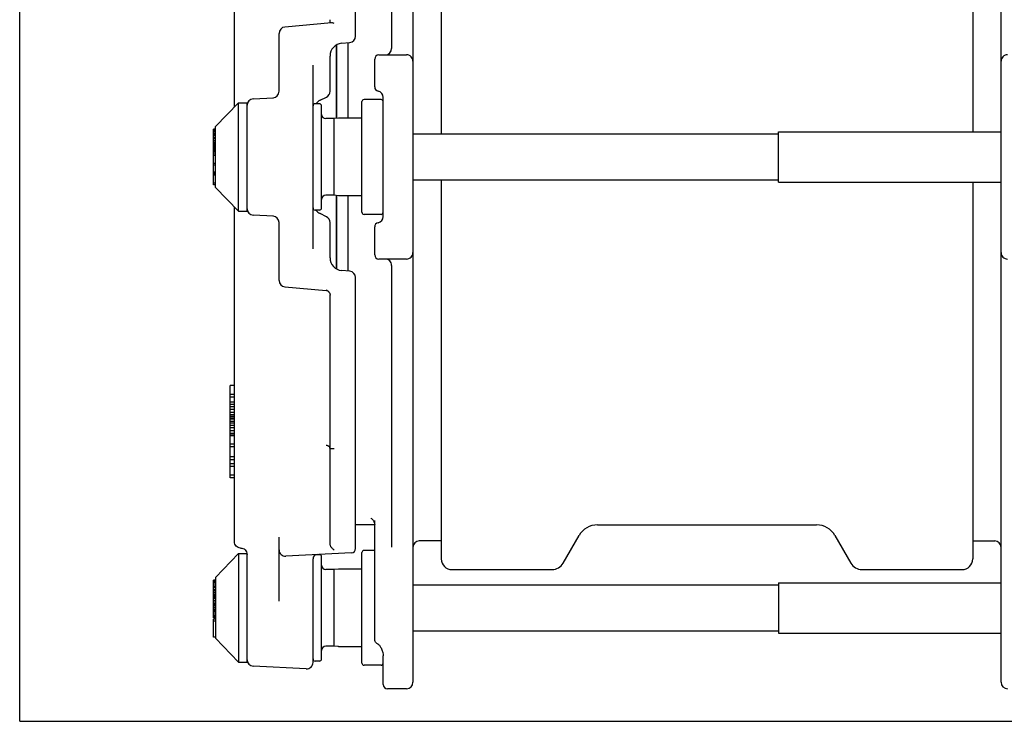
# Model space of a CAD drawing. Header units: inches. Extents: x 0 to 22, y 0 to 17.
# Tile 1 of 8: x 0 to 7.3, y 0 to 5.2. Entities that reach past the tile are written whole.
import ezdxf

# ---------------------------------------------------------------- set-up
doc = ezdxf.new("R2010")
doc.units = ezdxf.units.IN
doc.header["$LTSCALE"] = 1.21
doc.header["$MEASUREMENT"] = 0
doc.layers.get('0').update_dxf_attribs({"linetype": 'CONTINUOUS'})

msp = doc.modelspace()

# ---------------------------------------------------------------- linework, layer by layer
at = {"color": 7, "linetype": 'CONTINUOUS'}
for p, q in [((0, 0), (0, 17)), ((0, 0), (0, 17)), ((2.9131, 8.0683), (2.9131, 0.2887)), ((7.2705, 0.2887), (7.2705, 8.0683)), ((3.1233, 7.1546), (3.1233, 4.3486)), ((7.0603, 7.1546), (7.0603, 4.3648)), ((2.4879, 5.0722), (2.4879, 7.0777)), ((1.5903, 4.5474), (1.5903, 7.0268)), ((2.7557, 4.9816), (2.7557, 7.0683)), ((2.309, 5.1707), (1.9641, 5.1405)), ((1.921, 4.6643), (1.921, 5.0935)), ((2.3462, 5.0073), (2.3462, 4.4639)), ((2.348, 4.4641), (2.348, 5.0082)), ((2.3852, 5.0199), (2.4448, 5.0251)), ((2.4327, 4.4659), (2.4327, 5.0241)), ((2.299, 4.6644), (2.299, 4.9258)), ((2.6297, 4.6966), (2.6297, 4.9029)), ((2.6612, 4.9344), (2.8659, 4.9344)), ((2.173, 3.4986), (2.173, 4.8584)), ((1.7296, 4.6094), (1.8795, 4.6173)), ((2.2252, 4.5983), (2.2728, 4.6221)), ((2.6769, 4.6037), (2.5509, 4.6037)), ((2.6927, 3.7375), (2.6927, 4.6194)), ((1.4517, 4.4037), (1.6218, 4.5801)), ((1.6218, 3.7769), (1.6218, 4.5801)), ((1.6218, 4.5801), (1.6848, 4.5801)), ((1.6848, 3.7769), (1.6848, 4.5801)), ((2.2202, 4.5722), (2.1887, 4.5722)), ((2.236, 3.8005), (2.236, 4.5564)), ((2.5352, 3.7691), (2.5352, 4.5879)), ((2.3305, 4.462), (2.2675, 4.462)), ((2.361, 4.4658), (2.3305, 4.462)), ((2.3305, 3.895), (2.3305, 4.462)), ((2.3629, 4.4659), (2.361, 4.4658)), ((2.5352, 4.4659), (2.3629, 4.4659)), ((1.436, 3.9723), (1.436, 4.3847)), ((1.4517, 4.3847), (1.436, 4.3847)), ((1.4517, 4.3844), (1.436, 4.3844)), ((1.4517, 4.3785), (1.436, 4.3785)), ((1.4517, 3.9533), (1.4517, 4.4037)), ((1.4517, 4.3727), (1.436, 4.3727)), ((1.4517, 4.3614), (1.436, 4.3614)), ((1.4517, 4.3501), (1.436, 4.3501)), ((1.4517, 4.3479), (1.436, 4.3479)), ((1.4517, 4.3419), (1.436, 4.3419)), ((1.4517, 4.3362), (1.436, 4.3362)), ((1.4517, 4.3229), (1.436, 4.3229)), ((1.4517, 4.3117), (1.436, 4.3117)), ((2.9131, 4.3486), (5.6218, 4.3486)), ((5.6218, 3.9921), (5.6218, 4.3648)), ((5.6218, 4.3648), (7.2705, 4.3648)), ((1.4517, 4.2968), (1.436, 4.2968)), ((1.4517, 4.2857), (1.436, 4.2857)), ((1.4517, 4.2747), (1.436, 4.2747)), ((1.4517, 4.2674), (1.436, 4.2674)), ((1.4517, 4.264), (1.436, 4.264)), ((1.4517, 4.257), (1.436, 4.257)), ((1.4517, 4.2457), (1.436, 4.2457)), ((1.4517, 4.2435), (1.436, 4.2435)), ((1.4517, 4.2421), (1.436, 4.2421)), ((1.4517, 4.2325), (1.436, 4.2325)), ((1.4517, 4.2234), (1.436, 4.2234)), ((1.4517, 4.2185), (1.436, 4.2185)), ((1.4517, 4.2072), (1.436, 4.2072)), ((1.4517, 4.1923), (1.436, 4.1923)), ((1.4517, 4.1884), (1.436, 4.1884)), ((1.4517, 4.129), (1.436, 4.129)), ((1.4517, 4.1179), (1.436, 4.1179)), ((1.4517, 4.0659), (1.436, 4.0659)), ((1.4517, 4.0548), (1.436, 4.0548)), ((1.4517, 4.0525), (1.436, 4.0525)), ((1.4517, 4.043), (1.436, 4.043)), ((1.4517, 3.9843), (1.436, 3.9843)), ((1.4517, 3.9731), (1.436, 3.9731)), ((1.4517, 3.9723), (1.436, 3.9723)), ((1.4517, 3.9533), (1.6218, 3.7769)), ((2.9131, 4.0084), (5.6218, 4.0084)), ((3.1233, 4.0084), (3.1233, 1.2032)), ((5.6218, 3.9921), (7.2705, 3.9921)), ((7.0603, 3.9921), (7.0603, 1.2032)), ((2.3305, 3.895), (2.2675, 3.895)), ((2.361, 3.8912), (2.3305, 3.895)), ((2.3462, 3.8931), (2.3462, 3.3497)), ((2.348, 3.3488), (2.348, 3.8928)), ((2.3629, 3.8911), (2.361, 3.8912)), ((2.5352, 3.8911), (2.3629, 3.8911)), ((2.4327, 3.3329), (2.4327, 3.8911)), ((1.5903, 1.3302), (1.5903, 3.8096)), ((1.6218, 3.7769), (1.6848, 3.7769)), ((1.8795, 3.7397), (1.7296, 3.7476)), ((2.2202, 3.7848), (2.1887, 3.7848)), ((2.2728, 3.7349), (2.2252, 3.7587)), ((2.6769, 3.7533), (2.5509, 3.7533)), ((1.921, 3.2635), (1.921, 3.6927)), ((2.299, 3.4312), (2.299, 3.6926)), ((2.6297, 3.4541), (2.6297, 3.6604)), ((2.8659, 3.4226), (2.6612, 3.4226)), ((2.7557, 1.2887), (2.7557, 3.3753)), ((2.4448, 3.3319), (2.3852, 3.3371)), ((2.4879, 1.2792), (2.4879, 3.2848)), ((1.9641, 3.2164), (2.2702, 3.1897)), ((2.299, 1.3307), (2.299, 3.1558)), ((1.5588, 1.8023), (1.5588, 2.4862)), ((1.5903, 2.4862), (1.5588, 2.4862)), ((1.5903, 2.4205), (1.5588, 2.4205)), ((1.5903, 2.3996), (1.5588, 2.3996)), ((1.5903, 2.3634), (1.5588, 2.3634)), ((1.5903, 2.3454), (1.5588, 2.3454)), ((1.5903, 2.3279), (1.5588, 2.3279)), ((1.5903, 2.3083), (1.5588, 2.3083)), ((1.5903, 2.2857), (1.5588, 2.2857)), ((1.5903, 2.2686), (1.5588, 2.2686)), ((1.5903, 2.2571), (1.5588, 2.2571)), ((1.5903, 2.2455), (1.5588, 2.2455)), ((1.5903, 2.2395), (1.5588, 2.2395)), ((1.5903, 2.2361), (1.5588, 2.2361)), ((1.5903, 2.2187), (1.5588, 2.2187)), ((1.5903, 2.2072), (1.5588, 2.2072)), ((1.5903, 2.1901), (1.5588, 2.1901)), ((1.5903, 2.1732), (1.5588, 2.1732)), ((1.5903, 2.151), (1.5588, 2.151)), ((1.5903, 2.1319), (1.5588, 2.1319)), ((1.5903, 2.1188), (1.5588, 2.1188)), ((1.5903, 2.1142), (1.5588, 2.1142)), ((1.5903, 2.0531), (1.5588, 2.0531)), ((1.5903, 2.031), (1.5588, 2.031)), ((2.3305, 2.0182), (2.299, 2.0182)), ((1.5903, 1.9574), (1.5588, 1.9574)), ((1.5903, 1.9353), (1.5588, 1.9353)), ((1.5903, 1.9072), (1.5588, 1.9072)), ((1.5903, 1.8876), (1.5588, 1.8876)), ((1.5903, 1.822), (1.5588, 1.822)), ((1.5903, 1.8023), (1.5588, 1.8023)), ((2.6004, 1.5039), (2.6005, 1.5039)), ((2.6009, 1.5037), (2.6004, 1.5039)), ((2.6005, 1.5039), (2.6022, 1.5031)), ((2.6022, 1.5031), (2.6052, 1.5014)), ((2.6052, 1.5014), (2.6092, 1.4985)), ((2.6092, 1.4985), (2.6139, 1.4942)), ((2.6139, 1.4942), (2.6189, 1.4882)), ((2.6189, 1.4882), (2.6236, 1.4805)), ((2.6236, 1.4805), (2.6272, 1.4713)), ((2.6272, 1.4713), (2.6293, 1.461)), ((2.6293, 1.461), (2.6297, 1.4546)), ((2.6297, 0.6034), (2.6297, 1.4869)), ((2.6297, 1.4541), (2.4879, 1.4541)), ((4.2804, 1.4541), (5.9032, 1.4541)), ((1.5912, 1.3211), (1.5903, 1.3302)), ((1.5938, 1.3123), (1.5912, 1.3211)), ((1.921, 0.8891), (1.921, 1.3628)), ((3.1233, 1.336), (2.9604, 1.336)), ((4.0258, 1.1706), (4.144, 1.3753)), ((6.0396, 1.3753), (6.1578, 1.1706)), ((7.0603, 1.336), (7.2233, 1.336)), ((1.4517, 1.0651), (1.6218, 1.2415)), ((1.598, 1.3043), (1.5938, 1.3123)), ((1.6037, 1.2973), (1.598, 1.3043)), ((1.6104, 1.2915), (1.6037, 1.2973)), ((1.6181, 1.2872), (1.6104, 1.2915)), ((1.6264, 1.2843), (1.6181, 1.2872)), ((1.6218, 1.2415), (1.6218, 0.4383)), ((1.6218, 1.2415), (1.6842, 1.2415)), ((1.6353, 1.283), (1.6264, 1.2843)), ((1.6353, 1.283), (1.6398, 1.2828)), ((1.6398, 1.2828), (1.6447, 1.2823)), ((1.6447, 1.2823), (1.6539, 1.2799)), ((1.6539, 1.2799), (1.6625, 1.2757)), ((1.6625, 1.2757), (1.6701, 1.2699)), ((1.6701, 1.2699), (1.6763, 1.2626)), ((1.6763, 1.2626), (1.681, 1.2543)), ((1.681, 1.2543), (1.6838, 1.2452)), ((1.6838, 1.2452), (1.6848, 1.2356)), ((1.6848, 0.4383), (1.6848, 1.245)), ((2.4581, 1.2478), (1.9707, 1.2223)), ((2.5352, 0.4305), (2.5352, 1.2494)), ((2.6297, 1.2651), (2.5509, 1.2651)), ((2.173, 0.4355), (2.173, 1.203)), ((2.2202, 1.2336), (2.1973, 1.2336)), ((2.236, 0.462), (2.236, 1.2179)), ((2.3305, 1.1234), (2.2675, 1.1234)), ((2.361, 1.1272), (2.3305, 1.1234)), ((2.3305, 0.5564), (2.3305, 1.1234)), ((2.3629, 1.1273), (2.361, 1.1272)), ((2.5352, 1.1273), (2.3629, 1.1273)), ((3.2021, 1.1234), (3.944, 1.1234)), ((6.2396, 1.1234), (6.9816, 1.1234)), ((1.436, 0.7667), (1.436, 1.0457)), ((1.4517, 1.0457), (1.436, 1.0457)), ((1.4517, 1.0419), (1.436, 1.0419)), ((1.4517, 1.0344), (1.436, 1.0344)), ((1.4517, 1.0269), (1.436, 1.0269)), ((1.4517, 1.0651), (1.4517, 0.6147)), ((5.6218, 1.0263), (7.2705, 1.0263)), ((5.6218, 1.0263), (5.6218, 0.6536)), ((1.4517, 1.0156), (1.436, 1.0156)), ((1.4517, 1.0006), (1.436, 1.0006)), ((1.4517, 0.9894), (1.436, 0.9894)), ((1.4517, 0.9763), (1.436, 0.9763)), ((1.4517, 0.9706), (1.436, 0.9706)), ((1.4517, 0.9669), (1.436, 0.9669)), ((1.4517, 0.9632), (1.436, 0.9632)), ((1.4517, 0.9501), (1.436, 0.9501)), ((2.9131, 1.01), (5.6218, 1.01)), ((1.4517, 0.9386), (1.436, 0.9386)), ((1.4517, 0.9348), (1.436, 0.9348)), ((1.4517, 0.9273), (1.436, 0.9273)), ((1.4517, 0.9198), (1.436, 0.9198)), ((1.4517, 0.9085), (1.436, 0.9085)), ((1.4517, 0.8935), (1.436, 0.8935)), ((1.4517, 0.8822), (1.436, 0.8822)), ((1.4517, 0.8691), (1.436, 0.8691)), ((1.4517, 0.8635), (1.436, 0.8635)), ((1.4517, 0.8598), (1.436, 0.8598)), ((1.4517, 0.8561), (1.436, 0.8561)), ((1.4517, 0.8429), (1.436, 0.8429)), ((1.4517, 0.8298), (1.436, 0.8298)), ((1.4517, 0.8242), (1.436, 0.8242)), ((1.4517, 0.8186), (1.436, 0.8186)), ((1.4517, 0.8074), (1.436, 0.8074)), ((1.4517, 0.7924), (1.436, 0.7924)), ((1.4517, 0.7811), (1.436, 0.7811)), ((1.4517, 0.7698), (1.436, 0.7698)), ((1.4517, 0.7667), (1.436, 0.7667)), ((1.436, 0.6219), (1.436, 0.7556)), ((1.4517, 0.7556), (1.436, 0.7556)), ((1.4517, 0.7407), (1.436, 0.7407)), ((2.9131, 0.6698), (5.6218, 0.6698)), ((1.4517, 0.6219), (1.436, 0.6219)), ((1.4517, 0.6147), (1.6218, 0.4383)), ((2.6303, 0.597), (2.6297, 0.6034)), ((2.6323, 0.5908), (2.6303, 0.597)), ((2.6355, 0.5852), (2.6323, 0.5908)), ((2.6397, 0.5804), (2.6355, 0.5852)), ((5.6218, 0.6536), (7.2705, 0.6536)), ((2.3305, 0.5564), (2.2675, 0.5564)), ((2.361, 0.5526), (2.3305, 0.5564)), ((2.3629, 0.5525), (2.361, 0.5526)), ((2.5352, 0.5525), (2.3629, 0.5525)), ((2.6448, 0.5765), (2.6397, 0.5804)), ((2.6507, 0.5737), (2.6448, 0.5765)), ((2.6507, 0.5737), (2.6534, 0.5725)), ((2.6534, 0.5725), (2.6577, 0.5698)), ((2.6577, 0.5698), (2.6614, 0.5667)), ((2.6614, 0.5667), (2.6648, 0.5633)), ((2.6648, 0.5633), (2.6681, 0.5592)), ((2.6681, 0.5592), (2.6712, 0.5548)), ((2.6712, 0.5548), (2.6741, 0.5499)), ((2.6741, 0.5499), (2.677, 0.5446)), ((2.677, 0.5446), (2.6778, 0.5429)), ((2.6778, 0.5429), (2.684, 0.528)), ((2.6778, 0.5429), (2.6778, 0.5429)), ((2.684, 0.528), (2.6893, 0.5101)), ((1.6218, 0.4383), (1.6848, 0.4383)), ((2.2202, 0.4462), (2.1887, 0.4462)), ((2.6893, 0.5101), (2.6921, 0.4939)), ((2.6921, 0.4939), (2.6927, 0.4836)), ((2.6927, 0.273), (2.6927, 0.4836)), ((2.1233, 0.3884), (1.7296, 0.409)), ((2.6769, 0.4147), (2.5509, 0.4147)), ((2.8659, 0.2415), (2.7242, 0.2415)), ((0, 0), (22, 0)), ((0, 0), (22, 0))]:
    msp.add_line(p, q, dxfattribs=at)
for centre, radius, start, end in [((1.9683, 5.0935), 0.0472, 95, 180), ((2.4407, 5.0722), 0.0472, 275, 360), ((2.3935, 4.9258), 0.0945, 94.99877, 180.00238), ((2.7084, 4.9816), 0.0472, 270, 360), ((2.6612, 4.9029), 0.0315, 90, 179.99637), ((2.8659, 4.8872), 0.0472, 0, 90.00597), ((7.3177, 4.8872), 0.0472, 89.99254, 180), ((2.6612, 4.6966), 0.0315, 180, 258.46304), ((1.732, 4.5622), 0.0472, 93, 180), ((1.8738, 4.6643), 0.0472, 273.00001, 360), ((2.2675, 4.5138), 0.0945, 116.56394, 141.76609), ((2.2517, 4.6644), 0.0472, 296.56505, 360), ((2.5509, 4.5879), 0.0157, 90, 180), ((2.6454, 4.6194), 0.0472, 0.00277, 78.46304), ((2.6769, 4.5879), 0.0157, 0, 90), ((2.1887, 4.5564), 0.0157, 90, 180), ((2.2202, 4.5564), 0.0157, 0, 90), ((2.2675, 4.4935), 0.0315, 180.00002, 270), ((2.2675, 3.8635), 0.0315, 90, 179.99998), ((1.732, 3.7948), 0.0472, 180, 267), ((2.1887, 3.8005), 0.0157, 180, 270), ((2.2202, 3.8005), 0.0157, 270, 360), ((1.8738, 3.6927), 0.0472, 0, 87), ((2.2675, 3.8432), 0.0945, 218.23391, 243.43606), ((2.2517, 3.6926), 0.0472, 0, 63.43495), ((2.5509, 3.769), 0.0157, 180, 270), ((2.6454, 3.7375), 0.0472, 281.53696, 359.99759), ((2.6769, 3.769), 0.0157, 270, 360), ((2.6612, 3.6604), 0.0315, 101.53696, 180), ((2.3935, 3.4312), 0.0945, 179.99762, 265.00124), ((2.6612, 3.4541), 0.0315, 180, 269.9947), ((2.8659, 3.4698), 0.0472, 269.99254, 360), ((7.3177, 3.4698), 0.0472, 180, 270.00597), ((2.7084, 3.3753), 0.0472, 0, 90.00121), ((2.4407, 3.2848), 0.0472, 0, 85), ((1.9683, 3.2635), 0.0472, 180.00046, 265), ((2.2675, 3.1583), 0.0315, 52.35845, 84.99992), ((2.2675, 3.1583), 0.0315, 24.62956, 42.66664), ((4.2804, 1.2966), 0.1575, 90, 150), ((5.9032, 1.2966), 0.1575, 30, 90), ((2.9604, 1.2887), 0.0472, 90, 180), ((7.2233, 1.2887), 0.0472, 0, 90), ((1.9683, 1.2694), 0.0472, 180, 273), ((2.4564, 1.2792), 0.0315, 273, 360), ((2.5509, 1.2494), 0.0157, 90, 180), ((2.2045, 1.203), 0.0315, 93.00564, 180), ((2.2202, 1.2179), 0.0157, 0, 90), ((3.2021, 1.2021), 0.0787, 180, 270), ((3.944, 1.2179), 0.0945, 270, 330), ((6.2396, 1.2179), 0.0945, 210, 270), ((6.9816, 1.2021), 0.0787, 270, 360), ((2.2675, 1.1549), 0.0315, 180, 270), ((2.2675, 0.525), 0.0315, 90, 180), ((1.732, 0.4562), 0.0472, 180, 267), ((2.1887, 0.462), 0.0157, 180, 270), ((2.2202, 0.462), 0.0157, 270, 360), ((2.1257, 0.4355), 0.0472, 266.99996, 360), ((2.5509, 0.4305), 0.0157, 180, 270), ((2.6769, 0.4305), 0.0157, 270, 360), ((2.7242, 0.273), 0.0315, 180, 270), ((2.8659, 0.2887), 0.0472, 270, 360), ((7.3177, 0.2887), 0.0472, 180, 270)]:
    msp.add_arc(centre, radius, start, end, dxfattribs=at)
for points, start_tangent, end_tangent in [([(2.3045, 5.1707), (2.3019, 5.172), (2.3003, 5.175), (2.2994, 5.1798), (2.299, 5.1864), (2.299, 5.1945)], (-0.025323, 0.005635), (-0.000002, 0.025942)), ([(2.3287, 5.1676), (2.3211, 5.1697), (2.3145, 5.1707), (2.309, 5.1707)], (-0.019038, 0.006515), (-0.020045, -0.001754)), ([(2.2693, 3.1943), (2.272, 3.193)], (0.002729, -0.001263), (0.002691, -0.001341)), ([(2.272, 3.193), (2.2781, 3.1897), (2.2857, 3.1843), (2.2899, 3.1804)], (0.019682, -0.009809), (0.015164, -0.015927)), ([(2.2899, 3.1804), (2.2917, 3.1784)], (0.00189, -0.001985), (0.001749, -0.00211)), ([(2.2961, 3.1714), (2.2979, 3.166), (2.2988, 3.1608), (2.299, 3.1558)], (0.006657, -0.014518), (0, -0.015971)), ([(2.299, 2.0205), (2.298, 2.0259), (2.2952, 2.031), (2.2907, 2.0355), (2.2848, 2.0391), (2.2779, 2.0415), (2.2703, 2.0427)], (0, 0.039582), (-0.039501, 0.002539)), ([(2.3081, 1.2887), (2.3045, 1.2951), (2.3019, 1.3025), (2.3003, 1.3104), (2.2994, 1.3181), (2.299, 1.3251), (2.299, 1.3307)], (-0.02513, 0.035657), (-0.000007, 0.043623)), ([(2.309, 1.2875), (2.3085, 1.2881), (2.3081, 1.2887)], (-0.000872, 0.001154), (-0.000833, 0.001182)), ([(2.3287, 1.2677), (2.3211, 1.2743), (2.3145, 1.2809), (2.309, 1.2875)], (-0.021663, 0.017825), (-0.016907, 0.022386))]:
    msp.add_spline(points, degree=3, dxfattribs=dict(at, start_tangent=start_tangent, end_tangent=end_tangent))

doc.saveas('drawing.dxf')
